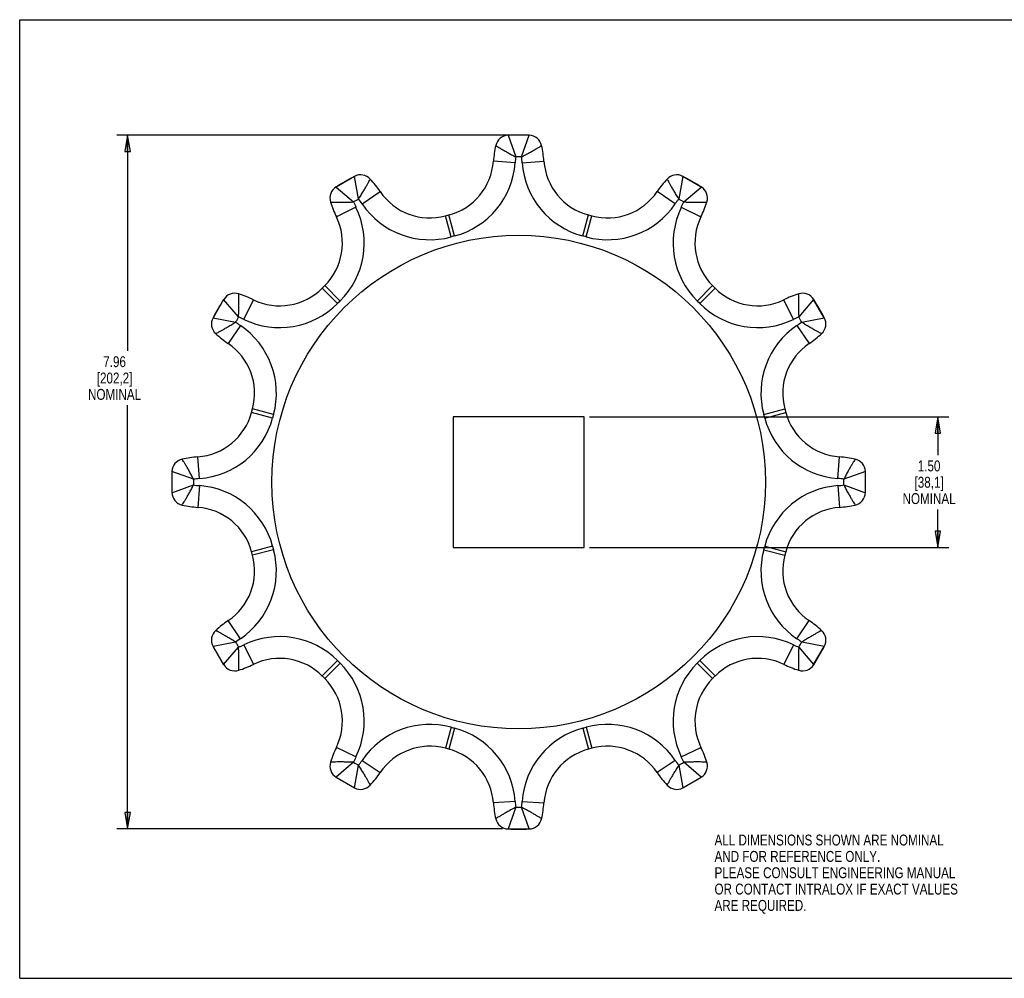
# Model space of a CAD drawing. Header units: inches. Extents: x 0 to 17, y 0 to 11.
# Tile 1 of 2: x 0 to 11.3, y 0 to 11. Entities that reach past the tile are written whole.
import ezdxf

# ---------------------------------------------------------------- set-up
doc = ezdxf.new("R2010")
doc.units = ezdxf.units.IN
doc.header["$LTSCALE"] = 0.935
doc.header["$MEASUREMENT"] = 0
doc.layers.get('0').update_dxf_attribs({"linetype": 'CONTINUOUS'})
doc.layers.add('ALL_FEATURES', color=7, linetype='CONTINUOUS')
doc.styles.get("Standard").update_dxf_attribs({"font": 'txt', "width": 0.8})
doc.dimstyles.new('DIMSTYLE_1', dxfattribs={"dimtxt": 0.125, "dimasz": 0.1875, "dimexe": 0.18, "dimexo": 0.0625, "dimgap": 0.09, "dimtad": 0, "dimtih": 1, "dimtoh": 1, "dimzin": 4, "dimdsep": 46, "dimtxsty": 'STANDARD', "dimblk": 'CLOSED', "dimblk1": 'CLOSED', "dimblk2": 'CLOSED', "dimcen": 0.09, "dimadec": 0, "dimazin": 0, "dimtp": 0.01, "dimtm": 0.01, "dimtfac": 1, "dimtofl": 0, "dimtmove": 0, "dimatfit": 3, "dimldrblk": 'CLOSED', "dimfxl": 1, "dimtolj": 1, "dimtzin": 4, "dimarcsym": 0})

# ---------------------------------------------------------------- blocks, each defined once
blk = doc.blocks.new('_CLOSED')
at = {"color": 0, "linetype": 'BYBLOCK'}
for p, q in [((0, 0), (-1, 0.167)), ((-1, 0.167), (-1, -0.167)), ((-1, -0.167), (0, 0)), ((-1, 0), (0, 0))]:
    blk.add_line(p, q, dxfattribs=at)
blk = doc.blocks.new('*D1')
at = {"color": 3, "linetype": 'CONTINUOUS'}
for p, q in [((6.54, 6.444), (10.663, 6.444)), ((10.538, 6.444), (10.538, 6.004)), ((10.538, 4.944), (10.538, 5.379)), ((6.54, 4.944), (10.663, 4.944))]:
    blk.add_line(p, q, dxfattribs=at)
at = {"color": 3, "linetype": 'CONTINUOUS', "xscale": 0.1875, "yscale": 0.1875, "zscale": 0.1875}
for p, rotation in [((10.538, 6.444), 90), ((10.538, 4.944), 270)]:
    blk.add_blockref('_CLOSED', p, dxfattribs=dict(at, rotation=rotation))
at = {"color": 3, "linetype": 'CONTINUOUS', "insert": (10.438, 5.942), "char_height": 0.125, "width": 0.7, "attachment_point": 2, "line_spacing_factor": 0.9}
blk.add_mtext('1.50\\P[38,1]\\PNOMINAL', dxfattribs=at)
blk = doc.blocks.new('*D2')
at = {"color": 3, "linetype": 'CONTINUOUS'}
for p, q in [((5.786, 9.674), (1.114, 9.674)), ((1.239, 9.674), (1.239, 7.2)), ((1.239, 1.714), (1.239, 6.575)), ((5.543, 1.714), (1.114, 1.714))]:
    blk.add_line(p, q, dxfattribs=at)
at = {"color": 3, "linetype": 'CONTINUOUS', "xscale": 0.1875, "yscale": 0.1875, "zscale": 0.1875}
for p, rotation in [((1.239, 9.674), 90), ((1.239, 1.714), 270)]:
    blk.add_blockref('_CLOSED', p, dxfattribs=dict(at, rotation=rotation))
at = {"color": 3, "linetype": 'CONTINUOUS', "insert": (1.089, 7.138), "char_height": 0.125, "width": 0.7, "attachment_point": 2, "line_spacing_factor": 0.9}
blk.add_mtext('7.96\\P[202,2]\\PNOMINAL', dxfattribs=at)

msp = doc.modelspace()

# ---------------------------------------------------------------- linework, layer by layer
at = {"color": 7, "linetype": 'CONTINUOUS'}
for p, q in [((0, 0), (0, 11)), ((0, 11), (17, 11)), ((5.849, 9.674), (5.605, 9.674)), ((5.605, 9.674), (5.694, 9.426)), ((5.76, 9.426), (5.849, 9.674)), ((5.686, 9.358), (5.437, 9.376)), ((5.768, 9.358), (6.017, 9.376)), ((3.842, 9.202), (3.632, 9.08)), ((3.89, 8.943), (3.842, 9.202)), ((7.612, 9.202), (7.564, 8.943)), ((7.823, 9.08), (7.612, 9.202)), ((3.632, 9.08), (3.832, 8.909)), ((7.622, 8.909), (7.823, 9.08)), ((3.93, 8.887), (4.137, 9.028)), ((7.524, 8.887), (7.317, 9.028)), ((3.86, 8.847), (3.635, 8.738)), ((7.594, 8.847), (7.819, 8.738)), ((4.887, 8.749), (4.927, 8.76)), ((4.951, 8.507), (4.887, 8.749)), ((4.992, 8.518), (4.927, 8.76)), ((6.462, 8.518), (6.527, 8.76)), ((6.503, 8.507), (6.567, 8.749)), ((6.527, 8.76), (6.567, 8.749)), ((4.992, 8.518), (4.951, 8.507)), ((6.503, 8.507), (6.462, 8.518)), ((3.472, 7.919), (3.502, 7.949)), ((3.649, 7.743), (3.472, 7.919)), ((3.679, 7.772), (3.502, 7.949)), ((7.776, 7.772), (7.952, 7.949)), ((7.805, 7.743), (7.982, 7.919)), ((7.952, 7.949), (7.982, 7.919)), ((2.341, 7.789), (2.219, 7.579)), ((2.512, 7.589), (2.341, 7.789)), ((2.574, 7.561), (2.683, 7.786)), ((3.679, 7.772), (3.649, 7.743)), ((7.805, 7.743), (7.776, 7.772)), ((8.88, 7.561), (8.771, 7.786)), ((9.113, 7.789), (8.942, 7.589)), ((9.235, 7.579), (9.113, 7.789)), ((2.219, 7.579), (2.478, 7.531)), ((8.976, 7.531), (9.235, 7.579)), ((2.534, 7.491), (2.393, 7.284)), ((8.92, 7.491), (9.061, 7.284)), ((2.662, 6.494), (2.672, 6.534)), ((2.903, 6.429), (2.662, 6.494)), ((2.914, 6.47), (2.672, 6.534)), ((2.914, 6.47), (2.903, 6.429)), ((8.54, 6.47), (8.782, 6.534)), ((8.551, 6.429), (8.54, 6.47)), ((8.551, 6.429), (8.793, 6.494)), ((8.782, 6.534), (8.793, 6.494)), ((2.063, 5.735), (2.045, 5.984)), ((9.391, 5.735), (9.409, 5.984)), ((1.747, 5.816), (1.747, 5.572)), ((1.995, 5.727), (1.747, 5.816)), ((9.707, 5.816), (9.459, 5.727)), ((9.707, 5.572), (9.707, 5.816)), ((1.747, 5.572), (1.995, 5.661)), ((2.063, 5.653), (2.045, 5.404)), ((9.391, 5.653), (9.409, 5.404)), ((9.459, 5.661), (9.707, 5.572)), ((2.903, 4.959), (2.662, 4.894)), ((2.672, 4.854), (2.662, 4.894)), ((2.914, 4.918), (2.672, 4.854)), ((2.903, 4.959), (2.914, 4.918)), ((8.54, 4.918), (8.551, 4.959)), ((8.54, 4.918), (8.782, 4.854)), ((8.551, 4.959), (8.793, 4.894)), ((8.793, 4.894), (8.782, 4.854)), ((2.534, 3.897), (2.393, 4.104)), ((8.92, 3.897), (9.061, 4.104)), ((2.478, 3.857), (2.219, 3.809)), ((9.235, 3.809), (8.976, 3.857)), ((2.219, 3.809), (2.341, 3.599)), ((2.341, 3.599), (2.512, 3.799)), ((2.574, 3.827), (2.683, 3.602)), ((8.88, 3.827), (8.771, 3.602)), ((8.942, 3.799), (9.113, 3.599)), ((9.113, 3.599), (9.235, 3.809)), ((3.649, 3.646), (3.472, 3.469)), ((3.649, 3.646), (3.679, 3.616)), ((7.776, 3.616), (7.805, 3.646)), ((7.805, 3.646), (7.982, 3.469)), ((3.679, 3.616), (3.502, 3.439)), ((7.776, 3.616), (7.952, 3.439)), ((3.502, 3.439), (3.472, 3.469)), ((7.982, 3.469), (7.952, 3.439)), ((4.951, 2.881), (4.887, 2.639)), ((4.992, 2.87), (4.927, 2.628)), ((4.951, 2.881), (4.992, 2.87)), ((6.462, 2.87), (6.503, 2.881)), ((6.462, 2.87), (6.527, 2.628)), ((6.503, 2.881), (6.567, 2.639)), ((3.86, 2.541), (3.635, 2.65)), ((4.927, 2.628), (4.887, 2.639)), ((6.567, 2.639), (6.527, 2.628)), ((7.594, 2.541), (7.819, 2.65)), ((3.93, 2.501), (4.137, 2.36)), ((7.524, 2.501), (7.317, 2.36)), ((3.832, 2.479), (3.632, 2.308)), ((3.842, 2.186), (3.89, 2.445)), ((7.564, 2.445), (7.612, 2.186)), ((7.823, 2.308), (7.622, 2.479)), ((3.632, 2.308), (3.842, 2.186)), ((7.612, 2.186), (7.823, 2.308)), ((5.686, 2.03), (5.437, 2.012)), ((5.694, 1.962), (5.605, 1.714)), ((5.849, 1.714), (5.76, 1.962)), ((5.768, 2.03), (6.017, 2.012)), ((5.605, 1.714), (5.849, 1.714)), ((0, 0), (17, 0))]:
    msp.add_line(p, q, dxfattribs=at)
for centre, radius, start, end in [((5.61, 9.524), 0.15, 91.7504, 167.4622), ((5.727, 5.694), 3.982, 88.2496, 91.7504), ((5.844, 9.524), 0.15, 12.5378, 88.2496), ((6.684, 9.285), 1.25, 167.4622, 175.8445), ((4.77, 9.285), 1.25, 4.1555, 12.5378), ((5.727, 5.694), 3.732, 89.4876, 90.511), ((4.77, 9.285), 1, 4.1555, 8.0728), ((4.749, 9.426), 0.69, 285, 355.8445), ((4.749, 9.426), 0.94, 285, 355.8445), ((6.705, 9.426), 0.94, 184.1555, 255), ((6.705, 9.426), 0.69, 184.1555, 255), ((5.727, 5.694), 3.982, 118.2496, 121.7504), ((3.913, 9.07), 0.15, 42.5378, 118.2496), ((3.103, 8.326), 1.25, 34.1555, 42.5378), ((8.351, 8.326), 1.25, 137.4622, 145.8445), ((7.541, 9.07), 0.15, 61.7504, 137.4622), ((5.727, 5.694), 3.982, 58.2496, 61.7504), ((3.711, 8.953), 0.15, 121.7504, 197.4622), ((7.744, 8.953), 0.15, 342.5378, 58.2496), ((5.727, 5.694), 3.732, 119.4876, 120.511), ((3.103, 8.326), 1, 34.1555, 38.0728), ((4.708, 9.415), 0.69, 214.1555, 285), ((6.746, 9.415), 0.69, 255, 325.8445), ((5.727, 5.694), 3.732, 59.4876, 60.511), ((4.76, 9.283), 1.25, 197.4622, 205.8445), ((3.014, 8.437), 0.94, 315, 25.8445), ((4.708, 9.415), 0.94, 214.1555, 285), ((6.746, 9.415), 0.94, 255, 325.8445), ((8.44, 8.437), 0.94, 154.1555, 225), ((6.694, 9.283), 1, 334.1555, 338.0728), ((6.694, 9.283), 1.25, 334.1555, 342.5378), ((3.014, 8.437), 0.69, 315, 25.8445), ((8.44, 8.437), 0.69, 154.1555, 225), ((2.984, 8.407), 0.69, 244.1555, 315), ((8.47, 8.407), 0.69, 225, 295.8445), ((2.469, 7.711), 0.15, 72.5378, 148.2496), ((2.138, 6.661), 1.25, 64.1555, 72.5378), ((9.316, 6.661), 1.25, 107.4622, 115.8445), ((8.986, 7.711), 0.15, 31.7504, 107.4622), ((5.727, 5.694), 3.982, 148.2496, 151.7504), ((2.984, 8.407), 0.94, 244.1555, 315), ((8.47, 8.407), 0.94, 225, 295.8445), ((5.727, 5.694), 3.982, 28.2496, 31.7504), ((2.351, 7.508), 0.15, 151.7504, 227.4622), ((5.727, 5.694), 3.732, 149.4876, 150.511), ((2.138, 6.661), 1, 64.1555, 68.0728), ((5.727, 5.694), 3.732, 29.4876, 30.511), ((9.103, 7.508), 0.15, 312.5378, 28.2496), ((2.006, 6.713), 0.94, 345, 55.8445), ((9.448, 6.713), 0.94, 124.1555, 195), ((8.359, 8.318), 1, 304.1555, 308.0728), ((3.095, 8.318), 1.25, 227.4622, 235.8445), ((8.359, 8.318), 1.25, 304.1555, 312.5378), ((2.006, 6.713), 0.69, 345, 55.8445), ((9.448, 6.713), 0.69, 124.1555, 195), ((1.995, 6.672), 0.69, 274.1555, 345), ((9.459, 6.672), 0.69, 195, 265.8445), ((1.995, 6.672), 0.94, 274.1555, 345), ((9.459, 6.672), 0.94, 195, 265.8445), ((1.897, 5.811), 0.15, 102.5378, 178.2496), ((2.136, 4.737), 1.25, 94.1555, 102.5378), ((9.319, 4.737), 1.25, 77.4622, 85.8445), ((9.557, 5.811), 0.15, 1.7504, 77.4622), ((5.727, 5.694), 3.982, 178.2496, 181.7504), ((5.727, 5.694), 3.982, 358.2496, 1.7504), ((2.136, 4.737), 1, 94.1555, 98.0728), ((5.727, 5.694), 3.732, 179.4876, 180.511), ((1.995, 4.716), 0.94, 15, 85.8445), ((9.459, 4.716), 0.94, 94.1555, 165), ((9.319, 6.651), 1, 274.1555, 278.0728), ((5.727, 5.694), 3.732, 359.4876, 0.511), ((1.897, 5.577), 0.15, 181.7504, 257.4622), ((9.557, 5.577), 0.15, 282.5378, 358.2496), ((2.136, 6.651), 1.25, 257.4622, 265.8445), ((9.319, 6.651), 1.25, 274.1555, 282.5378), ((1.995, 4.716), 0.69, 15, 85.8445), ((9.459, 4.716), 0.69, 94.1555, 165), ((2.006, 4.675), 0.94, 304.1555, 15), ((9.448, 4.675), 0.94, 165, 235.8445), ((2.006, 4.675), 0.69, 304.1555, 15), ((9.448, 4.675), 0.69, 165, 235.8445), ((3.095, 3.07), 1.25, 124.1555, 132.5378), ((8.359, 3.07), 1.25, 47.4622, 55.8445), ((2.351, 3.88), 0.15, 132.5378, 208.2496), ((9.103, 3.88), 0.15, 331.7504, 47.4622), ((3.095, 3.07), 1, 124.1555, 128.0728), ((5.727, 5.694), 3.732, 209.4876, 210.511), ((2.984, 2.981), 0.94, 45, 115.8445), ((8.47, 2.981), 0.94, 64.1555, 135), ((5.727, 5.694), 3.732, 329.4876, 330.511), ((5.727, 5.694), 3.982, 208.2496, 211.7504), ((9.316, 4.727), 1, 244.1555, 248.0728), ((5.727, 5.694), 3.982, 328.2496, 331.7504), ((2.984, 2.981), 0.69, 45, 115.8445), ((8.47, 2.981), 0.69, 64.1555, 135), ((2.469, 3.678), 0.15, 211.7504, 287.4622), ((2.138, 4.727), 1.25, 287.4622, 295.8445), ((3.014, 2.951), 0.94, 334.1555, 45), ((8.44, 2.951), 0.94, 135, 205.8445), ((9.316, 4.727), 1.25, 244.1555, 252.5378), ((8.986, 3.678), 0.15, 252.5378, 328.2496), ((3.014, 2.951), 0.69, 334.1555, 45), ((8.44, 2.951), 0.69, 135, 205.8445), ((4.708, 1.973), 0.94, 75, 145.8445), ((4.749, 1.962), 0.94, 4.1555, 75), ((6.705, 1.962), 0.94, 105, 175.8445), ((6.746, 1.973), 0.94, 34.1555, 105), ((4.76, 2.105), 1.25, 154.1555, 162.5378), ((4.708, 1.973), 0.69, 75, 145.8445), ((4.749, 1.962), 0.69, 4.1555, 75), ((6.705, 1.962), 0.69, 105, 175.8445), ((6.746, 1.973), 0.69, 34.1555, 105), ((6.694, 2.105), 1.25, 17.4622, 25.8445), ((4.76, 2.105), 1, 154.1555, 158.0728), ((8.351, 3.062), 1, 214.1555, 218.0728), ((3.711, 2.435), 0.15, 162.5378, 238.2496), ((5.727, 5.694), 3.732, 239.4876, 240.511), ((5.727, 5.694), 3.732, 299.4876, 300.511), ((7.744, 2.435), 0.15, 301.7504, 17.4622), ((5.727, 5.694), 3.982, 238.2496, 241.7504), ((3.103, 3.062), 1.25, 317.4622, 325.8445), ((8.351, 3.062), 1.25, 214.1555, 222.5378), ((5.727, 5.694), 3.982, 298.2496, 301.7504), ((3.913, 2.318), 0.15, 241.7504, 317.4622), ((7.541, 2.318), 0.15, 222.5378, 298.2496), ((6.684, 2.103), 1.25, 184.1555, 192.5378), ((6.684, 2.103), 1, 184.1555, 188.0728), ((5.727, 5.694), 3.732, 269.4876, 270.511), ((4.77, 2.103), 1.25, 347.4622, 355.8445), ((5.61, 1.864), 0.15, 192.5378, 268.2496), ((5.844, 1.864), 0.15, 271.7504, 347.4622), ((5.727, 5.694), 3.982, 268.2496, 271.7504)]:
    msp.add_arc(centre, radius, start, end, dxfattribs=at)
for points, knots in [([(5.464, 9.557), (5.465, 9.556), (5.47, 9.553), (5.482, 9.545), (5.502, 9.533), (5.529, 9.517), (5.564, 9.497), (5.603, 9.474), (5.647, 9.45), (5.678, 9.434), (5.694, 9.426)], [0, 0, 0, 0, 0.017859, 0.071494, 0.160219, 0.281691, 0.432174, 0.606886, 0.798763, 1, 1, 1, 1]), ([(5.76, 9.426), (5.776, 9.434), (5.807, 9.45), (5.851, 9.474), (5.891, 9.497), (5.925, 9.517), (5.952, 9.533), (5.972, 9.545), (5.984, 9.553), (5.989, 9.556), (5.991, 9.557)], [0, 0, 0, 0, 0.200944, 0.392892, 0.567667, 0.718205, 0.839722, 0.92848, 0.982135, 1, 1, 1, 1]), ([(5.694, 9.426), (5.692, 9.415), (5.689, 9.392), (5.687, 9.369), (5.686, 9.358)], [0, 0, 0, 0, 0.500034, 1, 1, 1, 1]), ([(3.89, 8.943), (3.9, 8.958), (3.918, 8.987), (3.944, 9.03), (3.967, 9.069), (3.987, 9.103), (4.002, 9.131), (4.013, 9.152), (4.02, 9.164), (4.023, 9.17), (4.024, 9.171)], [0, 0, 0, 0, 0.200944, 0.392892, 0.567667, 0.718205, 0.839722, 0.92848, 0.982135, 1, 1, 1, 1]), ([(7.43, 9.171), (7.431, 9.17), (7.434, 9.164), (7.441, 9.152), (7.452, 9.131), (7.467, 9.103), (7.487, 9.069), (7.51, 9.03), (7.536, 8.987), (7.555, 8.958), (7.564, 8.943)], [0, 0, 0, 0, 0.017859, 0.071494, 0.160219, 0.281691, 0.432174, 0.606886, 0.798763, 1, 1, 1, 1]), ([(7.564, 8.943), (7.557, 8.934), (7.543, 8.916), (7.53, 8.897), (7.524, 8.887)], [0, 0, 0, 0, 0.500034, 1, 1, 1, 1]), ([(3.567, 8.908), (3.569, 8.908), (3.575, 8.907), (3.59, 8.907), (3.613, 8.906), (3.645, 8.906), (3.684, 8.905), (3.73, 8.906), (3.78, 8.907), (3.815, 8.908), (3.832, 8.909)], [0, 0, 0, 0, 0.017859, 0.071494, 0.160219, 0.281691, 0.432174, 0.606886, 0.798763, 1, 1, 1, 1]), ([(3.832, 8.909), (3.837, 8.899), (3.845, 8.878), (3.855, 8.857), (3.86, 8.847)], [0, 0, 0, 0, 0.500034, 1, 1, 1, 1]), ([(7.622, 8.909), (7.64, 8.908), (7.674, 8.907), (7.724, 8.906), (7.77, 8.905), (7.81, 8.906), (7.841, 8.906), (7.865, 8.907), (7.879, 8.907), (7.885, 8.908), (7.887, 8.908)], [0, 0, 0, 0, 0.200944, 0.392892, 0.567667, 0.718205, 0.839722, 0.92848, 0.982135, 1, 1, 1, 1]), ([(2.512, 7.589), (2.513, 7.607), (2.514, 7.641), (2.515, 7.691), (2.516, 7.737), (2.515, 7.776), (2.515, 7.808), (2.514, 7.832), (2.514, 7.846), (2.514, 7.852), (2.514, 7.854)], [0, 0, 0, 0, 0.200944, 0.392892, 0.567667, 0.718205, 0.839722, 0.92848, 0.982135, 1, 1, 1, 1]), ([(8.941, 7.854), (8.941, 7.852), (8.94, 7.846), (8.94, 7.832), (8.939, 7.808), (8.939, 7.776), (8.938, 7.737), (8.939, 7.691), (8.94, 7.641), (8.941, 7.607), (8.942, 7.589)], [0, 0, 0, 0, 0.017859, 0.071494, 0.160219, 0.281691, 0.432174, 0.606886, 0.798763, 1, 1, 1, 1]), ([(8.942, 7.589), (8.932, 7.585), (8.911, 7.576), (8.89, 7.566), (8.88, 7.561)], [0, 0, 0, 0, 0.500034, 1, 1, 1, 1]), ([(2.25, 7.397), (2.251, 7.398), (2.257, 7.401), (2.269, 7.408), (2.29, 7.419), (2.318, 7.434), (2.352, 7.454), (2.391, 7.477), (2.434, 7.503), (2.464, 7.522), (2.479, 7.531)], [0, 0, 0, 0, 0.017859, 0.071494, 0.160219, 0.281691, 0.432174, 0.606886, 0.798763, 1, 1, 1, 1]), ([(2.479, 7.531), (2.487, 7.524), (2.506, 7.51), (2.524, 7.497), (2.534, 7.491)], [0, 0, 0, 0, 0.500034, 1, 1, 1, 1]), ([(8.976, 7.531), (8.991, 7.521), (9.02, 7.503), (9.063, 7.477), (9.102, 7.454), (9.136, 7.434), (9.164, 7.419), (9.185, 7.408), (9.197, 7.401), (9.203, 7.398), (9.204, 7.397)], [0, 0, 0, 0, 0.200944, 0.392892, 0.567667, 0.718205, 0.839722, 0.92848, 0.982135, 1, 1, 1, 1]), ([(1.995, 5.727), (1.987, 5.743), (1.971, 5.774), (1.947, 5.818), (1.924, 5.858), (1.904, 5.892), (1.888, 5.919), (1.876, 5.939), (1.868, 5.951), (1.865, 5.956), (1.864, 5.958)], [0, 0, 0, 0, 0.200944, 0.392892, 0.567667, 0.718205, 0.839722, 0.92848, 0.982135, 1, 1, 1, 1]), ([(9.59, 5.958), (9.589, 5.956), (9.586, 5.951), (9.578, 5.939), (9.566, 5.919), (9.55, 5.892), (9.53, 5.858), (9.507, 5.818), (9.483, 5.774), (9.467, 5.743), (9.459, 5.727)], [0, 0, 0, 0, 0.017859, 0.071494, 0.160219, 0.281691, 0.432174, 0.606886, 0.798763, 1, 1, 1, 1]), ([(1.864, 5.431), (1.865, 5.432), (1.868, 5.437), (1.876, 5.449), (1.888, 5.469), (1.904, 5.496), (1.924, 5.53), (1.947, 5.57), (1.971, 5.614), (1.987, 5.645), (1.995, 5.661)], [0, 0, 0, 0, 0.017859, 0.071494, 0.160219, 0.281691, 0.432174, 0.606886, 0.798763, 1, 1, 1, 1]), ([(1.995, 5.661), (2.006, 5.659), (2.029, 5.656), (2.052, 5.654), (2.063, 5.653)], [0, 0, 0, 0, 0.500034, 1, 1, 1, 1]), ([(9.459, 5.727), (9.448, 5.729), (9.425, 5.732), (9.402, 5.734), (9.391, 5.735)], [0, 0, 0, 0, 0.500034, 1, 1, 1, 1]), ([(9.459, 5.661), (9.467, 5.645), (9.483, 5.614), (9.507, 5.57), (9.53, 5.53), (9.55, 5.496), (9.566, 5.469), (9.578, 5.449), (9.586, 5.437), (9.589, 5.432), (9.59, 5.431)], [0, 0, 0, 0, 0.200944, 0.392892, 0.567667, 0.718205, 0.839722, 0.92848, 0.982135, 1, 1, 1, 1]), ([(2.478, 3.857), (2.464, 3.867), (2.434, 3.885), (2.391, 3.911), (2.352, 3.934), (2.318, 3.954), (2.29, 3.969), (2.269, 3.98), (2.257, 3.987), (2.251, 3.99), (2.25, 3.991)], [0, 0, 0, 0, 0.200944, 0.392892, 0.567667, 0.718205, 0.839722, 0.92848, 0.982135, 1, 1, 1, 1]), ([(9.204, 3.991), (9.203, 3.99), (9.197, 3.987), (9.185, 3.98), (9.164, 3.969), (9.136, 3.954), (9.102, 3.934), (9.063, 3.911), (9.02, 3.885), (8.991, 3.867), (8.976, 3.857)], [0, 0, 0, 0, 0.017859, 0.071494, 0.160219, 0.281691, 0.432174, 0.606886, 0.798763, 1, 1, 1, 1]), ([(8.976, 3.857), (8.967, 3.864), (8.949, 3.878), (8.93, 3.891), (8.92, 3.897)], [0, 0, 0, 0, 0.500034, 1, 1, 1, 1]), ([(2.512, 3.799), (2.522, 3.804), (2.543, 3.812), (2.564, 3.822), (2.574, 3.827)], [0, 0, 0, 0, 0.500034, 1, 1, 1, 1]), ([(2.514, 3.534), (2.514, 3.536), (2.514, 3.542), (2.514, 3.556), (2.515, 3.58), (2.515, 3.612), (2.516, 3.651), (2.515, 3.697), (2.514, 3.747), (2.513, 3.782), (2.512, 3.799)], [0, 0, 0, 0, 0.017859, 0.071494, 0.160219, 0.281691, 0.432174, 0.606886, 0.798763, 1, 1, 1, 1]), ([(8.942, 3.799), (8.941, 3.781), (8.94, 3.747), (8.939, 3.697), (8.938, 3.651), (8.939, 3.612), (8.939, 3.58), (8.94, 3.556), (8.94, 3.542), (8.941, 3.536), (8.941, 3.534)], [0, 0, 0, 0, 0.200944, 0.392892, 0.567667, 0.718205, 0.839722, 0.92848, 0.982135, 1, 1, 1, 1]), ([(3.89, 2.445), (3.897, 2.454), (3.911, 2.473), (3.924, 2.491), (3.93, 2.501)], [0, 0, 0, 0, 0.500034, 1, 1, 1, 1]), ([(7.622, 2.479), (7.618, 2.489), (7.609, 2.51), (7.599, 2.531), (7.594, 2.541)], [0, 0, 0, 0, 0.500034, 1, 1, 1, 1]), ([(3.832, 2.479), (3.815, 2.48), (3.78, 2.481), (3.73, 2.482), (3.684, 2.483), (3.645, 2.482), (3.613, 2.482), (3.59, 2.481), (3.575, 2.481), (3.569, 2.481), (3.567, 2.48)], [0, 0, 0, 0, 0.200944, 0.392892, 0.567667, 0.718205, 0.839722, 0.92848, 0.982135, 1, 1, 1, 1]), ([(4.024, 2.217), (4.023, 2.218), (4.02, 2.224), (4.013, 2.236), (4.002, 2.257), (3.987, 2.285), (3.967, 2.319), (3.944, 2.358), (3.918, 2.401), (3.9, 2.431), (3.89, 2.445)], [0, 0, 0, 0, 0.017859, 0.071494, 0.160219, 0.281691, 0.432174, 0.606886, 0.798763, 1, 1, 1, 1]), ([(7.564, 2.445), (7.555, 2.43), (7.536, 2.401), (7.51, 2.358), (7.487, 2.319), (7.467, 2.285), (7.452, 2.257), (7.441, 2.236), (7.434, 2.224), (7.431, 2.218), (7.43, 2.217)], [0, 0, 0, 0, 0.200944, 0.392892, 0.567667, 0.718205, 0.839722, 0.92848, 0.982135, 1, 1, 1, 1]), ([(7.887, 2.48), (7.885, 2.481), (7.879, 2.481), (7.865, 2.481), (7.841, 2.482), (7.81, 2.482), (7.77, 2.483), (7.724, 2.482), (7.674, 2.481), (7.64, 2.48), (7.622, 2.479)], [0, 0, 0, 0, 0.017859, 0.071494, 0.160219, 0.281691, 0.432174, 0.606886, 0.798763, 1, 1, 1, 1]), ([(5.694, 1.962), (5.678, 1.954), (5.647, 1.938), (5.603, 1.914), (5.564, 1.891), (5.529, 1.871), (5.502, 1.855), (5.482, 1.843), (5.47, 1.835), (5.465, 1.832), (5.464, 1.831)], [0, 0, 0, 0, 0.200944, 0.392892, 0.567667, 0.718205, 0.839722, 0.92848, 0.982135, 1, 1, 1, 1]), ([(5.76, 1.962), (5.762, 1.973), (5.765, 1.996), (5.767, 2.019), (5.768, 2.03)], [0, 0, 0, 0, 0.500034, 1, 1, 1, 1]), ([(5.991, 1.831), (5.989, 1.832), (5.984, 1.835), (5.972, 1.843), (5.952, 1.855), (5.925, 1.871), (5.891, 1.891), (5.851, 1.914), (5.807, 1.938), (5.776, 1.954), (5.76, 1.962)], [0, 0, 0, 0, 0.017859, 0.071494, 0.160219, 0.281691, 0.432174, 0.606886, 0.798763, 1, 1, 1, 1])]:
    msp.add_open_spline(points, degree=3, knots=knots, dxfattribs=at)
at = {"layer": 'ALL_FEATURES', "color": 7, "linetype": 'CONTINUOUS'}
for p, q in [((4.977, 6.444), (4.977, 4.944)), ((6.477, 6.444), (4.977, 6.444)), ((6.477, 4.944), (6.477, 6.444)), ((4.977, 4.944), (6.477, 4.944))]:
    msp.add_line(p, q, dxfattribs=at)
msp.add_circle((5.727, 5.694), 2.832, dxfattribs=at)

# ---------------------------------------------------------------- texts
at = {"color": 3, "linetype": 'CONTINUOUS', "insert": (7.975, 1.649), "char_height": 0.125, "width": 3.5, "attachment_point": 1, "line_spacing_factor": 0.9}
msp.add_mtext('ALL DIMENSIONS SHOWN ARE NOMINAL\\PAND FOR REFERENCE ONLY.\\PPLEASE CONSULT ENGINEERING MANUAL\\POR CONTACT INTRALOX IF EXACT VALUES\\PARE REQUIRED. ', dxfattribs=at)

# ---------------------------------------------------------------- dimensions: what is measured, and where the dimension line sits
at = {"color": 3, "linetype": 'CONTINUOUS'}
for base, p1, p2, picture, middle in [((1.239, 1.714), (5.786, 9.674), (5.543, 1.714), '*D2', (1.039, 6.888)), ((10.538, 4.944), (6.54, 6.444), (6.54, 4.944), '*D1', (10.313, 5.692))]:
    dim = msp.add_linear_dim(base=base, p1=p1, p2=p2, angle=270, text='<>\\PNOMINAL', dimstyle='DIMSTYLE_1', dxfattribs=at)
    dim.commit()
    dim.dimension.update_dxf_attribs({"geometry": picture, "text_midpoint": middle, "dimtype": 160})

doc.saveas('drawing.dxf')
